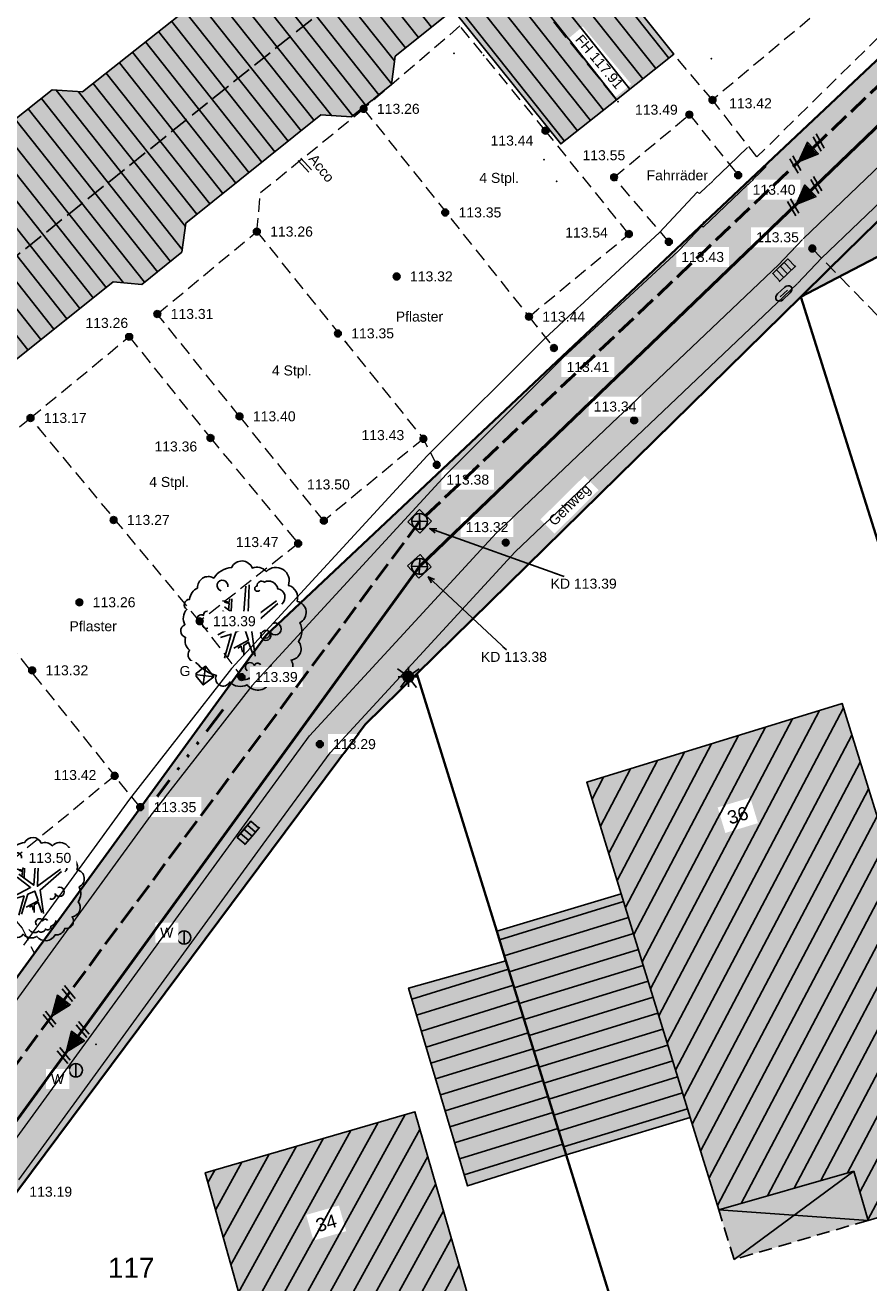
# Model space of a CAD drawing. Header units: metres. Extents: x 32322276 to 32322733, y 5638285 to 5638678.
# Tile 15 of 29: x 32322413 to 32322445, y 5638442 to 5638489. Entities that reach past the tile are written whole.
import ezdxf

# ---------------------------------------------------------------- set-up
doc = ezdxf.new("R2010")
doc.units = ezdxf.units.M
for name, pattern in [('1', [0]), ('120', [0]), ('121', [2, 0.75, -0.25, 0.75, -0.25]), ('16', [2, 0.75, -0.25, 0.75, -0.25]), ('20', [1.5, 0.5, -0.25, 0.5, -0.25]), ('22', [1.5, 0.5, -0.25, 0.5, -0.25]), ('3', [0]), ('77', [3.025, 1.025, -0.5, 0, -0.5, 0, -0.5, 0, -0.5])]:
    doc.linetypes.add(name, pattern=pattern)
doc.layers.get('0').update_dxf_attribs({"color": 1, "linetype": 'CONTINUOUS'})
for name, color, linetype in [('Allgemein', 7, 'CONTINUOUS'), ('alte Gebäude', 7, 'CONTINUOUS'), ('alte Grenzen', 7, 'CONTINUOUS'), ('altes Gebäude Füllung', 7, 'CONTINUOUS'), ('altes Gebäude Linie', 7, 'CONTINUOUS'), ('Beleuchtung', 7, 'CONTINUOUS'), ('Bäume Stäucher', 7, 'CONTINUOUS'), ('Ebene 1', 7, 'CONTINUOUS'), ('Ebene 301', 7, 'CONTINUOUS'), ('Eingang  First usw', 7, 'CONTINUOUS'), ('Fahrbahn', 7, 'CONTINUOUS'), ('Flurgrenze', 7, 'CONTINUOUS'), ('Flurstücksnummer - Straßenname', 7, 'CONTINUOUS'), ('Gebäudeschraffur', 7, 'CONTINUOUS'), ('Hausnummer', 7, 'CONTINUOUS'), ('Höhenpunkte', 7, 'CONTINUOUS'), ('Höhentexte', 7, 'CONTINUOUS'), ('Straßenkanal', 7, 'CONTINUOUS'), ('Texte  EFH  Traufe usw', 7, 'CONTINUOUS'), ('Texte zu Fahrbahn - Toptexte', 7, 'CONTINUOUS'), ('vorhandene Straße', 7, 'CONTINUOUS'), ('WS  GS  Hydrant  Gulli  usw', 7, 'CONTINUOUS')]:
    doc.layers.add(name, color=color, linetype=linetype)
doc.styles.add('Erwerber', font='Arial.ttf')
doc.styles.add('Flurstücksnummer', font='Arial.ttf')
doc.styles.add('n', font='Arial.ttf')

# ---------------------------------------------------------------- blocks, each defined once
blk = doc.blocks.new('S10')
at = {"color": 0, "lineweight": -2}
blk.add_lwpolyline([(0.433013, -0.25, -0.577350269), (-0.433013, -0.25, -0.577350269), (0, 0.5, -0.577350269)], format="xyb", close=True, dxfattribs=at)
blk.add_lwpolyline([(0, 0.5), (0, -0.5)], dxfattribs=at)
blk = doc.blocks.new('S18', base_point=(0, -0.25))
at = {"color": 0, "lineweight": -2}
for points in [[(-0.45, -0.225), (-0.45, 0.225)], [(0, 0.225), (-0.45, 0.225), (0.45, 0.225)], [(-0.225, 0.225), (-0.225, -0.225)], [(0.45, -0.225), (0, -0.225), (0, 0.225), (0.45, 0.225), (0.45, -0.225), (0.495, -0.225)], [(0.225, -0.225), (0.225, 0.225)], [(0, -0.225), (-0.45, -0.225), (-0.495, -0.225)]]:
    blk.add_lwpolyline(points, dxfattribs=at)
blk = doc.blocks.new('S13')
at = {"color": 0, "lineweight": -2}
for points in [[(-0.5, 0.5), (0.5, 0.5), (0.5, -0.5)], [(0.5, 0.5), (-0.5, -0.5), (0.5, -0.5), (-0.5, 0.5), (-0.5, -0.5)]]:
    blk.add_lwpolyline(points, dxfattribs=at)
blk = doc.blocks.new('S4')
at = {"color": 7}
for points in [[(-0.5, 0.5), (0.5, 0.5), (0.5, -0.5)], [(-0.5, 0.5), (-0.5, -0.5)], [(-0.5, -0.5), (0.5, -0.5)]]:
    blk.add_lwpolyline(points, dxfattribs=at)
at = {"color": 0, "lineweight": -2}
blk.add_lwpolyline([(0.408503, -0.23585, -0.577350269), (-0.408503, -0.23585, -0.577350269), (0, 0.471699, -0.577350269)], format="xyb", close=True, dxfattribs=at)
for points in [[(0.333542, 0.333542), (-0.333542, -0.333542)], [(0.333542, -0.333542), (-0.333542, 0.333542)]]:
    blk.add_lwpolyline(points, dxfattribs=at)
blk = doc.blocks.new('S5')
at = {"true_color": 0xff7300}
blk.add_hatch(color=30, dxfattribs=at).paths.add_polyline_path([(0.2, 0), (0.193185, -0.051764), (0.173205, -0.1), (0.141421, -0.141421), (0.1, -0.173205), (0.051764, -0.193185), (0, -0.2), (-0.051764, -0.193185), (-0.1, -0.173205), (-0.141421, -0.141421), (-0.173205, -0.1), (-0.193185, -0.051764), (-0.2, 0), (-0.193185, 0.051764), (-0.173205, 0.1), (-0.141421, 0.141421), (-0.1, 0.173205), (-0.051764, 0.193185), (0, 0.2), (0.051764, 0.193185), (0.1, 0.173205), (0.141421, 0.141421), (0.173205, 0.1), (0.193185, 0.051764)], flags=0)
at = {"color": 0, "lineweight": -2}
for points in [[(-0.16, 0.12), (-0.4, 0.3)], [(-0.375, 0), (-0.2, 0)], [(0, 0.2), (0, 0.375)], [(0.16, 0.12), (0.4, 0.3)], [(0.375, 0), (0.2, 0)], [(-0.12, -0.16), (-0.3, -0.4)], [(0, -0.375), (0, -0.2)], [(0.12, -0.16), (0.3, -0.4)]]:
    blk.add_lwpolyline(points, dxfattribs=at)
blk.add_lwpolyline([(0.173205, -0.1, -0.577350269), (-0.173205, -0.1, -0.577350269), (0, 0.2, -0.577350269)], format="xyb", close=True, dxfattribs=at)
blk = doc.blocks.new('S15')
at = {"color": 0, "lineweight": -2}
blk.add_lwpolyline([(0.25, 0.2), (-0.25, 0.2, 0.344344), (-0.5, 0, 0.352988), (-0.25, -0.2), (0.25, -0.2, 0.352988), (0.5, 0, 0.352988)], format="xyb", close=True, dxfattribs=at)
blk.add_lwpolyline([(-0.25, 0), (0.25, 0)], dxfattribs=at)
blk = doc.blocks.new('S3')
at = {"color": 0, "lineweight": -2}
blk.add_lwpolyline([(0.433013, -0.25, -0.5773502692), (-0.433013, -0.25, -0.5773502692), (0, 0.5, -0.5773502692)], format="xyb", close=True, dxfattribs=at)
blk = doc.blocks.new('S107')
at = {"lineweight": -2}
blk.add_hatch(color=0, dxfattribs=at).paths.add_polyline_path([(0.5, 0), (0.489765, -0.100649), (0.459479, -0.197178), (0.410382, -0.285634), (0.344483, -0.362396), (0.264482, -0.424322), (0.173653, -0.468876), (0.075714, -0.494234), (-0.025325, -0.499358), (-0.125326, -0.484039), (-0.220197, -0.448902), (-0.306053, -0.395388), (-0.379379, -0.325686), (-0.437173, -0.242651), (-0.47707, -0.149682), (-0.497435, -0.050584), (-0.497435, 0.050584), (-0.47707, 0.149682), (-0.437173, 0.242651), (-0.379379, 0.325686), (-0.306053, 0.395388), (-0.220197, 0.448902), (-0.125326, 0.484039), (-0.025325, 0.499358), (0.075714, 0.494234), (0.173653, 0.468876), (0.264482, 0.424322), (0.344483, 0.362396), (0.410382, 0.285634), (0.459479, 0.197178), (0.489765, 0.100649)], flags=0)
at = {"color": 0, "lineweight": -2}
blk.add_lwpolyline([(0.433013, -0.25, -0.5773502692), (-0.433013, -0.25, -0.5773502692), (0, 0.5, -0.5773502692)], format="xyb", close=True, dxfattribs=at)
blk = doc.blocks.new('S115')
at = {"color": 92, "true_color": 0x00cd00}
blk.add_lwpolyline([(0.38, 0.18, -0.720322), (0.4, 0.02, -0.293105), (0.39, -0.12, -0.60356), (0.335, -0.26, -0.682674), (0.265, -0.37, -0.389231), (0.175, -0.43, -0.560861), (0.005, -0.445, -0.33185), (-0.125, -0.425, -0.983969), (-0.225, -0.375, -0.154039), (-0.375, -0.28, -0.618334), (-0.425, -0.185, -0.323718), (-0.455, -0.09, -0.727182), (-0.46, 0.005, -0.3406), (-0.445, 0.12, -0.78117), (-0.425, 0.195, -0.280586), (-0.365, 0.28, -0.603026), (-0.245, 0.355, -0.210061), (-0.11, 0.435, -0.647135), (0.045, 0.43, -0.293004), (0.15, 0.405, -0.808724), (0.315, 0.3, -0.423577)], format="xyb", close=True, dxfattribs=at)
for points in [[(-0.19, 0.26, -2.311325), (-0.14, 0.29)], [(0.1, 0.265, -1.589785), (0.08, 0.295, -0.618917), (0.135, 0.325, -0.49854), (0.235, 0.275, -0.65059), (0.265, 0.16)], [(-0.28, -0.015, -0.683441), (-0.33, 0.01, -1.429021), (-0.32, 0.075, -0.554902), (-0.29, 0.105)], [(0.125, -0.09, 0.752735), (0.175, -0.045, 2.3423), (0.2, 0.015)], [(0.105, -0.295, 0.635794), (0.06, -0.3, 1.273144), (0.005, -0.34)], [(0.185, -0.295, -0.230204), (0.135, -0.35, -0.683441), (0.085, -0.375, -0.556841), (0.02, -0.395, -0.46095), (-0.07, -0.38)]]:
    blk.add_lwpolyline(points, format="xyb", dxfattribs=at)
at = {"color": 34}
for points in [[(-0.165, 0.14), (-0.025, 0.035), (-0.005, 0.295)], [(0.02, 0.305), (0.01, 0.025), (0.225, 0.185)], [(-0.18, 0.185), (-0.13, 0.175), (-0.125, 0.2)], [(-0.11, 0.2), (-0.115, 0.105)], [(-0.215, -0.07), (-0.055, 0.015), (-0.18, 0.11)], [(-0.135, 0.115), (-0.13, 0.165), (-0.165, 0.175)], [(0.235, 0.165), (0.035, -0.01), (0.065, -0.23)], [(-0.165, -0.245), (-0.115, -0.065), (-0.195, -0.09)], [(-0.095, -0.17), (0.015, -0.11), (-0.015, -0.02), (-0.08, -0.05), (-0.14, -0.235)], [(-0.03, -0.2), (-0.04, -0.155), (-0.065, -0.17)], [(0.05, -0.22), (0.015, -0.125), (-0.02, -0.15), (-0.02, -0.22)]]:
    blk.add_lwpolyline(points, dxfattribs=at)
blk = doc.blocks.new('*X17')
at = {"color": 7, "linetype": '3', "lineweight": 25}
for p, q in [((32322418.22166, 5638432.38132), (32322426.6167, 5638447.609375)), ((32322418.516848, 5638431.363284), (32322427.637167, 5638447.906946)), ((32322417.926471, 5638433.399356), (32322425.596233, 5638447.311804)), ((32322419.00052, 5638430.687144), (32322428.185661, 5638447.348391)), ((32322421.10139, 5638442.265429), (32322423.5553, 5638446.716662)), ((32322421.389933, 5638441.235337), (32322424.575767, 5638447.014233)), ((32322420.029732, 5638431.00058), (32322428.480378, 5638446.329498)), ((32322420.524306, 5638444.325613), (32322421.514367, 5638446.121519)), ((32322420.812848, 5638443.295521), (32322422.534834, 5638446.41909)), ((32322420.235764, 5638445.355705), (32322420.4939, 5638445.823948)), ((32322421.058945, 5638431.314015), (32322428.775094, 5638445.310606)), ((32322422.088157, 5638431.62745), (32322429.06981, 5638444.291714)), ((32322423.11737, 5638431.940886), (32322429.364527, 5638443.272822)), ((32322424.146582, 5638432.254321), (32322429.659243, 5638442.25393)), ((32322425.175794, 5638432.567757), (32322429.95396, 5638441.235037)), ((32322417.631283, 5638434.417392), (32322420.795902, 5638440.157805)), ((32322426.205007, 5638432.881192), (32322430.248676, 5638440.216145)), ((32322416.844987, 5638434.544591), (32322419.762349, 5638439.836495)), ((32322415.845014, 5638435.837683), (32322417.695241, 5638439.193874)), ((32322416.140863, 5638434.820845), (32322418.728795, 5638439.515184)), ((32322427.966845, 5638434.523564), (32322430.543393, 5638439.197253)), ((32322415.549165, 5638436.854521), (32322416.661687, 5638438.872563)), ((32322415.253316, 5638437.87136), (32322415.628133, 5638438.551253)), ((32322428.994695, 5638434.834528), (32322430.838109, 5638438.178361)), ((32322430.022546, 5638435.145492), (32322431.132826, 5638437.159469)), ((32322431.012145, 5638435.387072), (32322431.427542, 5638436.140576)), ((32322431.346415, 5638434.439929), (32322431.722259, 5638435.121684)), ((32322427.234219, 5638433.194627), (32322427.410511, 5638433.51441)), ((32322417.971308, 5638430.373709), (32322418.336618, 5638431.036357))]:
    blk.add_line(p, q, dxfattribs=at)
blk = doc.blocks.new('*X23')
at = {"color": 7, "linetype": '3', "lineweight": 25}
for p, q in [((32322431.163262, 5638454.449959), (32322435.820902, 5638455.884318)), ((32322431.348123, 5638453.852923), (32322436.004851, 5638455.287001)), ((32322431.533193, 5638453.255951), (32322436.1888, 5638454.689684)), ((32322431.718357, 5638452.659008), (32322436.372749, 5638454.092367)), ((32322431.903522, 5638452.062065), (32322436.556698, 5638453.495049)), ((32322432.088687, 5638451.465122), (32322436.740646, 5638452.897732)), ((32322432.273851, 5638450.86818), (32322436.924595, 5638452.300415)), ((32322432.459016, 5638450.271237), (32322437.108544, 5638451.703098)), ((32322432.644181, 5638449.674294), (32322437.292493, 5638451.105781)), ((32322432.829345, 5638449.077351), (32322437.476442, 5638450.508463)), ((32322433.01451, 5638448.480409), (32322437.660391, 5638449.911146)), ((32322433.199675, 5638447.883466), (32322437.84434, 5638449.313829)), ((32322433.38484, 5638447.286523), (32322438.028289, 5638448.716512)), ((32322433.570004, 5638446.68958), (32322438.212238, 5638448.119195))]:
    blk.add_line(p, q, dxfattribs=at)
blk = doc.blocks.new('*X52')
at = {"color": 7, "linetype": '3', "lineweight": 25}
for p, q in [((32322427.884161, 5638452.232261), (32322431.502577, 5638453.354652)), ((32322428.06195, 5638451.633032), (32322431.687741, 5638452.75771)), ((32322428.239739, 5638451.033803), (32322431.872905, 5638452.160769)), ((32322428.417528, 5638450.434573), (32322432.058069, 5638451.563827)), ((32322428.595317, 5638449.835344), (32322432.243234, 5638450.966886)), ((32322428.773106, 5638449.236115), (32322432.428398, 5638450.369944)), ((32322428.950894, 5638448.636885), (32322432.613562, 5638449.773003)), ((32322429.128683, 5638448.037656), (32322432.798727, 5638449.176061)), ((32322429.306472, 5638447.438427), (32322432.983891, 5638448.57912)), ((32322429.484261, 5638446.839197), (32322433.169055, 5638447.982178)), ((32322429.66205, 5638446.239968), (32322433.35422, 5638447.385237)), ((32322429.839839, 5638445.640739), (32322433.539384, 5638446.788295))]:
    blk.add_line(p, q, dxfattribs=at)
blk = doc.blocks.new('*X53')
at = {"color": 7, "linetype": '3', "lineweight": 25}
for p, q in [((32322437.452382, 5638450.58659), (32322444.061415, 5638463.143094)), ((32322436.826688, 5638452.618338), (32322442.153865, 5638462.739444)), ((32322437.139535, 5638451.602464), (32322443.165796, 5638463.051759)), ((32322436.513841, 5638453.634212), (32322441.141935, 5638462.427129)), ((32322435.888147, 5638455.66596), (32322439.118074, 5638461.802499)), ((32322436.200994, 5638454.650086), (32322440.130004, 5638462.114814)), ((32322437.765229, 5638449.570716), (32322444.375773, 5638462.13009)), ((32322435.575156, 5638456.68156), (32322438.106143, 5638461.490184)), ((32322434.948884, 5638458.712211), (32322436.082282, 5638460.865554)), ((32322435.26202, 5638457.696885), (32322437.094213, 5638461.177869)), ((32322438.078076, 5638448.554842), (32322444.69013, 5638461.117086)), ((32322434.635749, 5638459.727537), (32322435.070351, 5638460.553239)), ((32322438.391232, 5638447.539554), (32322445.004487, 5638460.104081)), ((32322438.705318, 5638446.526034), (32322445.318845, 5638459.091077)), ((32322439.019403, 5638445.512513), (32322445.633202, 5638458.078072)), ((32322439.333489, 5638444.498993), (32322445.94756, 5638457.065068)), ((32322440.220976, 5638444.574876), (32322446.261917, 5638456.052063)), ((32322441.218347, 5638444.85953), (32322446.576274, 5638455.039059)), ((32322442.215718, 5638445.144183), (32322446.890632, 5638454.026055)), ((32322443.213089, 5638445.428837), (32322447.204989, 5638453.01305)), ((32322444.21046, 5638445.713491), (32322447.519347, 5638452.000046)), ((32322444.676825, 5638444.989285), (32322447.833704, 5638450.987041)), ((32322444.978102, 5638443.951429), (32322448.148062, 5638449.974037)), ((32322445.971204, 5638444.227972), (32322448.462419, 5638448.961033)), ((32322446.973375, 5638444.521746), (32322448.776776, 5638447.948028)), ((32322447.975547, 5638444.815519), (32322449.091134, 5638446.935024)), ((32322448.977718, 5638445.109293), (32322449.405491, 5638445.922019))]:
    blk.add_line(p, q, dxfattribs=at)
blk = doc.blocks.new('*X66')
at = {"color": 7, "linetype": '3', "lineweight": 25}
for p, q in [((32322434.993055, 5638501.755664), (32322438.887252, 5638496.840326)), ((32322434.504056, 5638501.366426), (32322438.397433, 5638496.452122)), ((32322434.015056, 5638500.977187), (32322437.907614, 5638496.063918)), ((32322433.526057, 5638500.587948), (32322437.417795, 5638495.675714)), ((32322433.037058, 5638500.19871), (32322436.927976, 5638495.28751)), ((32322432.059059, 5638499.420232), (32322435.948338, 5638494.511102)), ((32322432.548058, 5638499.809471), (32322436.438157, 5638494.899306)), ((32322431.57006, 5638499.030994), (32322435.458519, 5638494.122898)), ((32322431.08106, 5638498.641755), (32322434.9687, 5638493.734694)), ((32322430.592061, 5638498.252516), (32322434.478881, 5638493.34649)), ((32322430.103062, 5638497.863278), (32322433.989062, 5638492.958286)), ((32322429.12531, 5638497.084489), (32322437.026226, 5638487.111785)), ((32322429.61412, 5638497.473967), (32322437.515687, 5638487.500441)), ((32322428.636501, 5638496.69501), (32322436.536765, 5638486.723129)), ((32322428.147691, 5638496.305532), (32322436.047304, 5638486.334474)), ((32322427.658882, 5638495.916054), (32322435.557843, 5638485.945818)), ((32322427.170072, 5638495.526575), (32322435.068381, 5638485.557162)), ((32322426.192454, 5638494.747619), (32322434.089459, 5638484.779851)), ((32322426.681263, 5638495.137097), (32322434.57892, 5638485.168506)), ((32322425.703644, 5638494.35814), (32322433.599998, 5638484.391195)), ((32322425.214835, 5638493.968662), (32322429.108865, 5638489.053535)), ((32322424.726025, 5638493.579184), (32322428.62049, 5638488.663508)), ((32322423.748407, 5638492.800227), (32322427.643739, 5638487.883455)), ((32322424.237216, 5638493.189705), (32322428.132114, 5638488.273482)), ((32322422.364227, 5638492.534441), (32322427.126725, 5638486.523114)), ((32322423.199733, 5638492.486311), (32322427.233264, 5638487.395102)), ((32322421.820573, 5638492.214188), (32322426.645781, 5638486.123708)), ((32322420.842027, 5638491.436402), (32322425.671574, 5638485.340445)), ((32322421.3313, 5638491.825295), (32322426.158677, 5638485.732076)), ((32322420.628603, 5638490.699326), (32322424.868518, 5638485.347615)), ((32322420.341968, 5638490.054659), (32322424.215431, 5638485.165491)), ((32322419.852739, 5638489.66571), (32322423.727616, 5638484.774757)), ((32322419.36351, 5638489.276761), (32322423.239801, 5638484.384024)), ((32322418.874281, 5638488.887812), (32322422.751987, 5638483.99329)), ((32322417.895824, 5638488.109914), (32322421.776357, 5638483.211822)), ((32322418.385053, 5638488.498863), (32322422.264172, 5638483.602556)), ((32322417.406595, 5638487.720965), (32322421.288542, 5638482.821088)), ((32322416.917366, 5638487.332016), (32322420.800728, 5638482.430354)), ((32322416.428138, 5638486.943067), (32322420.312913, 5638482.039621)), ((32322414.543283, 5638486.302778), (32322419.271527, 5638480.334688)), ((32322415.387731, 5638486.243362), (32322419.393342, 5638481.187395)), ((32322415.938909, 5638486.554118), (32322419.825098, 5638481.648887)), ((32322413.993043, 5638485.990839), (32322418.828427, 5638479.887515)), ((32322413.503938, 5638485.601734), (32322418.341825, 5638479.49525)), ((32322413.014832, 5638485.212629), (32322417.855222, 5638479.102986)), ((32322412.804135, 5638484.472112), (32322417.073683, 5638479.082998)), ((32322412.031424, 5638483.434516), (32322415.930437, 5638478.513099)), ((32322412.520647, 5638483.823472), (32322416.418908, 5638478.903004)), ((32322411.542202, 5638483.045559), (32322415.441967, 5638478.123193)), ((32322411.052979, 5638482.656602), (32322414.953496, 5638477.733287)), ((32322410.563757, 5638482.267645), (32322414.465025, 5638477.343381)), ((32322409.585312, 5638481.489731), (32322413.488084, 5638476.56357)), ((32322410.074534, 5638481.878688), (32322413.976554, 5638476.953475)), ((32322409.096089, 5638481.100774), (32322412.999613, 5638476.173664)), ((32322408.606867, 5638480.711817), (32322412.511142, 5638475.783758)), ((32322408.117644, 5638480.322861), (32322412.022671, 5638475.393852)), ((32322407.628422, 5638479.933904), (32322411.534201, 5638475.003946)), ((32322406.654223, 5638479.15063), (32322410.556464, 5638474.225138)), ((32322407.140881, 5638479.542824), (32322411.045388, 5638474.614472)), ((32322406.167565, 5638478.758436), (32322410.06754, 5638473.835805)), ((32322405.680907, 5638478.366242), (32322409.578616, 5638473.446471)), ((32322405.194249, 5638477.974048), (32322409.089692, 5638473.057138)), ((32322404.707591, 5638477.581854), (32322408.600768, 5638472.667804)), ((32322403.734276, 5638476.797466), (32322407.622919, 5638471.889137)), ((32322404.220934, 5638477.18966), (32322408.111843, 5638472.278471)), ((32322403.247618, 5638476.405272), (32322407.133995, 5638471.499804)), ((32322402.76096, 5638476.013078), (32322406.645071, 5638471.11047)), ((32322402.274302, 5638475.620884), (32322406.156147, 5638470.721137)), ((32322401.787644, 5638475.22869), (32322405.667223, 5638470.331803)), ((32322400.814328, 5638474.444301), (32322404.689374, 5638469.553136)), ((32322401.300986, 5638474.836496), (32322405.178299, 5638469.942469)), ((32322400.32767, 5638474.052107), (32322404.20045, 5638469.163802)), ((32322399.841013, 5638473.659913), (32322403.711526, 5638468.774469)), ((32322399.354355, 5638473.267719), (32322403.222602, 5638468.385135)), ((32322398.867697, 5638472.875525), (32322402.733678, 5638467.995802))]:
    blk.add_line(p, q, dxfattribs=at)
blk = doc.blocks.new('S21')
at = {"color": 0, "lineweight": -2}
for points in [[(-0.4, 0.2), (-0.5, -0.2)], [(-0.4, -0.2), (-0.3, 0.2)], [(0.025, 0), (0.05, 0)], [(0.3, -0.2), (0.4, 0.2)], [(0.5, 0.2), (0.4, -0.2)]]:
    blk.add_lwpolyline(points, dxfattribs=at)
for points in [[(-0.3, 0), (0.2, 0.2), (0.2, -0.2)], [(-0.225, 0), (0.175, 0.15), (0.175, -0.15)], [(-0.15, 0), (0.15, 0.1), (0.15, -0.1)], [(-0.1, 0), (0.125, 0.075), (0.125, -0.075)], [(-0.05, 0), (0.1, 0.05), (0.1, -0.05)], [(0, 0), (0.075, 0.025), (0.075, -0.025)]]:
    blk.add_lwpolyline(points, close=True, dxfattribs=at)

msp = doc.modelspace()

# ---------------------------------------------------------------- hatches: boundary and pattern name
at = {"layer": 'altes Gebäude Füllung', "lineweight": 25, "true_color": 0xcccccc}
for points in [[(32322411.414, 5638474.908), (32322402.479, 5638467.793), (32322398.398, 5638472.497), (32322407.46, 5638479.8), (32322412.754, 5638484.009), (32322412.872, 5638485.099), (32322414.398, 5638486.313), (32322415.535, 5638486.233), (32322420.56, 5638490.228), (32322420.722, 5638491.341), (32322422.233, 5638492.542), (32322423.344, 5638492.478), (32322429.761, 5638497.591), (32322435.447, 5638502.117), (32322439.36, 5638497.215), (32322433.672, 5638492.707), (32322437.699, 5638487.646), (32322433.465, 5638484.284), (32322429.43, 5638489.31), (32322427.255, 5638487.573), (32322427.125, 5638486.509), (32322425.625, 5638485.303), (32322424.472, 5638485.371), (32322419.412, 5638481.318), (32322419.257, 5638480.233), (32322417.756, 5638479.023), (32322416.687, 5638479.117)], [(32322444.009, 5638463.312), (32322449.601, 5638445.292), (32322444.982, 5638443.938), (32322444.447, 5638445.781), (32322439.384, 5638444.336), (32322438.313, 5638447.792), (32322435.732, 5638456.173), (32322434.441, 5638460.359)], [(32322438.313, 5638447.792), (32322433.662, 5638446.393), (32322431.406, 5638453.666), (32322431.062, 5638454.777), (32322435.732, 5638456.173)], [(32322431.406, 5638453.666), (32322433.662, 5638446.393), (32322429.962, 5638445.229), (32322427.762, 5638452.644)], [(32322427.994, 5638448.011), (32322431.872, 5638434.604), (32322431.305, 5638434.427), (32322430.996, 5638435.44), (32322427.175, 5638434.284), (32322427.485, 5638433.271), (32322417.483, 5638430.225), (32322417.334, 5638430.741), (32322418.59, 5638431.111), (32322417.536, 5638434.746), (32322416.27, 5638434.377), (32322415.103, 5638438.388), (32322421.62, 5638440.414), (32322420.134, 5638445.719)], [(32322444.982, 5638443.938), (32322439.958, 5638442.471), (32322439.384, 5638444.336), (32322444.447, 5638445.781)]]:
    msp.add_hatch(color=254, dxfattribs=at).paths.add_polyline_path(points, flags=0)
at = {"layer": 'vorhandene Straße', "lineweight": 25, "true_color": 0xe6d499}
for points in [[(32322377.693, 5638390.9), (32322364.469, 5638375.554), (32322363.624, 5638369.784), (32322362.442, 5638373.945), (32322353.062, 5638375.49), (32322375.299, 5638401.46), (32322379.077, 5638406.551), (32322384.203, 5638413.458), (32322386.827, 5638416.994), (32322422.412, 5638465.866), (32322453.75, 5638495.375), (32322494.449, 5638536.254), (32322502.622, 5638544.464), (32322506.363, 5638548.221), (32322511.283, 5638550.273), (32322641.046, 5638604.39), (32322678.631, 5638620.063), (32322717.199, 5638636.145), (32322731.678, 5638642.183), (32322732.572, 5638639.315), (32322733.159, 5638637.434), (32322725.745, 5638634.305), (32322707.937, 5638626.878), (32322703.893, 5638625.192), (32322652.737, 5638603.859), (32322629.934, 5638594.349), (32322620.775, 5638590.529), (32322600.963, 5638582.266), (32322585.703, 5638575.902), (32322572.621, 5638570.446), (32322555.094, 5638563.137), (32322534.66, 5638554.614), (32322509.094, 5638543.952), (32322496.035, 5638531.135), (32322471.489, 5638507.042), (32322467.668, 5638503.292), (32322467.196, 5638502.829), (32322456.801, 5638492.626), (32322456.192, 5638492.029), (32322443.503, 5638479.574), (32322442.464, 5638478.554), (32322428.07, 5638464.427), (32322426.136, 5638462.53), (32322403.12, 5638431.659), (32322396.106, 5638412.279), (32322385.508, 5638399.98)], [(32322442.464, 5638478.554), (32322443.503, 5638479.574), (32322456.192, 5638492.029), (32322456.801, 5638492.626), (32322467.196, 5638502.829), (32322467.668, 5638503.292), (32322469.102, 5638500.951), (32322474.941, 5638503.994), (32322483.257, 5638488.032), (32322477.936, 5638485.258), (32322479.96, 5638481.245), (32322481.913, 5638477.196), (32322483.792, 5638473.112), (32322485.597, 5638468.996), (32322487.321, 5638464.868), (32322488.969, 5638460.71), (32322490.543, 5638456.522), (32322492.042, 5638452.306), (32322493.477, 5638448.031), (32322494.834, 5638443.73), (32322496.113, 5638439.405), (32322497.315, 5638435.058), (32322498.452, 5638430.629), (32322499.509, 5638426.181), (32322500.483, 5638421.715), (32322501.375, 5638417.23), (32322502.955, 5638408.559), (32322503.909, 5638403.857), (32322504.952, 5638399.173), (32322506.057, 5638394.621), (32322507.248, 5638390.091), (32322509.178, 5638390.619), (32322510.32, 5638386.572), (32322511.529, 5638382.545), (32322512.993, 5638377.979), (32322514.543, 5638373.442), (32322512.656, 5638372.777), (32322514.115, 5638368.748), (32322515.644, 5638364.744), (32322517.309, 5638360.602), (32322519.047, 5638356.491), (32322520.859, 5638352.411), (32322522.742, 5638348.365), (32322524.699, 5638344.353), (32322526.726, 5638340.376), (32322528.824, 5638336.436), (32322530.992, 5638332.534), (32322533.489, 5638328.235), (32322536.071, 5638323.985), (32322538.737, 5638319.788), (32322543.134, 5638318.561), (32322538.846, 5638316.516), (32322534.865, 5638314.618), (32322530.831, 5638312.694), (32322531.91, 5638316.532), (32322528.76, 5638321.551), (32322527.055, 5638320.508), (32322524.739, 5638324.367), (32322522.492, 5638328.266), (32322521, 5638330.961), (32322520.312, 5638332.204), (32322518.202, 5638336.177), (32322519.975, 5638337.1), (32322518.077, 5638340.824), (32322516.24, 5638344.578), (32322514.464, 5638348.361), (32322512.688, 5638352.311), (32322510.98, 5638356.289), (32322509.338, 5638360.297), (32322507.765, 5638364.331), (32322506.251, 5638368.414), (32322504.805, 5638372.522), (32322503.431, 5638376.653), (32322502.125, 5638380.807), (32322500.877, 5638385.026), (32322499.703, 5638389.266), (32322498.601, 5638393.525), (32322497.572, 5638397.802), (32322496.526, 5638402.516), (32322495.57, 5638407.25), (32322494.105, 5638415.314), (32322493.249, 5638419.666), (32322492.312, 5638424.001), (32322491.297, 5638428.319), (32322490.202, 5638432.618), (32322489.305, 5638435.917), (32322488.362, 5638439.203), (32322486.443, 5638438.638), (32322484.928, 5638443.583), (32322483.306, 5638448.495), (32322482.039, 5638452.105), (32322480.715, 5638455.696), (32322482.586, 5638456.403), (32322480.794, 5638461.002), (32322478.908, 5638465.563), (32322477.112, 5638469.681), (32322475.239, 5638473.765), (32322473.289, 5638477.814), (32322471.267, 5638481.826), (32322467.774, 5638488.35), (32322463.84, 5638489.684), (32322458.594, 5638486.953), (32322443.805, 5638479.252)]]:
    msp.add_hatch(color=41, dxfattribs=at).paths.add_polyline_path(points, flags=0)

# ---------------------------------------------------------------- linework, layer by layer
at = {"layer": 'alte Gebäude', "color": 7, "linetype": '3', "lineweight": 25}
for p, q in [((32322438.313, 5638447.792), (32322435.732, 5638456.173)), ((32322431.406, 5638453.666), (32322433.662, 5638446.393)), ((32322433.662, 5638446.393), (32322438.313, 5638447.792)), ((32322438.313, 5638447.792), (32322439.384, 5638444.336)), ((32322439.384, 5638444.336), (32322444.447, 5638445.781)), ((32322444.447, 5638445.781), (32322439.958, 5638442.471)), ((32322444.447, 5638445.781), (32322444.982, 5638443.938)), ((32322439.384, 5638444.336), (32322444.982, 5638443.938))]:
    msp.add_line(p, q, dxfattribs=at)
for points in [[(32322435.732, 5638456.173), (32322431.062, 5638454.777), (32322431.406, 5638453.666)], [(32322431.406, 5638453.666), (32322427.762, 5638452.644), (32322429.962, 5638445.229), (32322433.662, 5638446.393)]]:
    msp.add_lwpolyline(points, dxfattribs=at)
at = {"layer": 'alte Grenzen', "color": 7, "linetype": '1', "lineweight": 35}
msp.add_line((32322445.638, 5638468.483), (32322442.464, 5638478.554), dxfattribs=at)
msp.add_lwpolyline([(32322428.07, 5638464.427), (32322431.062, 5638454.777), (32322431.406, 5638453.666), (32322433.662, 5638446.393), (32322437.728, 5638433.275)], dxfattribs=at)
at = {"layer": 'Ebene 1', "color": 7, "linetype": '20', "lineweight": 18}
msp.add_lwpolyline([(32322409, 5638470.262), (32322409.115, 5638470.358), (32322413.586, 5638474.013)], dxfattribs=at)
at = {"layer": 'Ebene 301', "lineweight": 18}
for p, q in [((32322442.344, 5638479.058, 113.345), (32322443.256, 5638480.02, 113.345)), ((32322436.559, 5638473.562, 113.28), (32322442.325, 5638479.039, 113.28)), ((32322421.504, 5638458.623, 113.28), (32322424.044, 5638462.104, 113.28))]:
    msp.add_line(p, q, dxfattribs=at)
at = {"layer": 'Fahrbahn', "lineweight": 18}
for p, q in [((32322443.239, 5638480.003, 113.353), (32322450.64, 5638487.107, 113.353)), ((32322440.466, 5638484.155, 113.38), (32322439.768, 5638483.475, 113.38)), ((32322438.578, 5638482.476, 113.38), (32322437.16, 5638480.971, 113.38)), ((32322438.668, 5638482.422, 113.38), (32322438.578, 5638482.476, 113.38)), ((32322440.462, 5638482.755, 113.38), (32322438.808, 5638481.17, 113.38)), ((32322438.808, 5638481.17, 113.38), (32322438.752, 5638481.204, 113.38)), ((32322432.862, 5638476.997, 113.38), (32322428.454, 5638472.601, 113.38)), ((32322414.127, 5638453.667, 113.38), (32322409.608, 5638447.45, 113.38))]:
    msp.add_line(p, q, dxfattribs=at)
at = {"layer": 'Flurgrenze', "color": 7, "true_color": 0xffffff}
for p in [(32322429.459, 5638487.676), (32322430.573, 5638487.613, 113.378), (32322439.105, 5638487.485), (32322435.611, 5638485.874, 117.913), (32322432.834, 5638483.693, 116.102), (32322433.308, 5638482.882), (32322438.822, 5638481.344, 113.439), (32322443.007, 5638479.087), (32322422.209, 5638465.96), (32322416.039, 5638450.536, 113.91)]:
    msp.add_point(p, dxfattribs=at)
at = {"layer": 'Höhentexte', "color": 7, "linetype": 'Continuous', "lineweight": 25}
for points, elevation in [([(32322428.817, 5638469.862), (32322428.553, 5638469.868), (32322428.761, 5638469.705)], 113.388), ([(32322428.734, 5638467.954), (32322428.494, 5638468.063), (32322428.62, 5638467.832)], 113.378)]:
    msp.add_lwpolyline(points, dxfattribs=dict(at, elevation=elevation))
at = {"layer": 'Texte zu Fahrbahn - Toptexte', "color": 7, "linetype": '20', "lineweight": 18}
for p, q in [((32322428.815, 5638472.255, 113.383), (32322428.315, 5638473.234, 113.426)), ((32322417.701, 5638459.423, 113.347), (32322416.742, 5638460.601, 113.423))]:
    msp.add_line(p, q, dxfattribs=at)
msp.add_polyline3d([(32322442.893, 5638480.364, 113.353), (32322447.039, 5638476.096, 113.281), (32322454.429, 5638483.099, 113.317), (32322459.702, 5638488.159, 113.331), (32322455.79, 5638492.168, 113.402)], dxfattribs=at)
at = {"layer": 'WS  GS  Hydrant  Gulli  usw', "color": 7, "linetype": '22', "lineweight": 25}
msp.add_lwpolyline([(32322444.982, 5638443.938), (32322439.958, 5638442.471), (32322439.384, 5638444.336)], dxfattribs=at)

# ---------------------------------------------------------------- block references
at = {"layer": 'alte Grenzen', "color": 7, "xscale": 0.375, "yscale": 0.375}
msp.add_blockref('S3', (32322422.412, 5638465.866), dxfattribs=at)
at = {"layer": 'Beleuchtung', "color": 7, "xscale": 1.0025, "yscale": 1.0025}
msp.add_blockref('S5', (32322427.751, 5638464.311), dxfattribs=at)
at = {"layer": 'Bäume Stäucher', "color": 94}
for p, xscale, yscale in [((32322421.678, 5638466.24), 5, 5), ((32322413.808, 5638456.359), 4, 4)]:
    msp.add_blockref('S115', p, dxfattribs=dict(at, xscale=xscale, yscale=yscale))
at = {"layer": 'Gebäudeschraffur', "color": 7, "true_color": 0xffffff}
for name in ['*X23', '*X52']:
    msp.add_blockref(name, (0, 0), dxfattribs=at)
at = {"layer": 'Höhenpunkte', "color": 7, "xscale": 0.2525, "yscale": 0.2525}
for p in [(32322426.073, 5638485.599, 113.257), (32322439.15, 5638485.934, 113.422), (32322438.284, 5638485.385, 113.491), (32322432.892, 5638484.782, 113.442), (32322435.461, 5638483.037, 113.546), (32322440.115, 5638483.115, 113.401), (32322429.134, 5638481.715, 113.35), (32322422.071, 5638481, 113.265), (32322436.018, 5638480.909, 113.536), (32322437.512, 5638480.616, 113.431), (32322442.893, 5638480.364, 113.353), (32322427.312, 5638479.318, 113.321), (32322418.341, 5638477.911, 113.307), (32322432.274, 5638477.811, 113.435), (32322425.112, 5638477.183, 113.35), (32322417.286, 5638477.062, 113.263), (32322433.208, 5638476.636, 113.408), (32322413.586, 5638474.013, 113.172), (32322421.423, 5638474.074, 113.4), (32322436.214, 5638473.924, 113.343), (32322420.332, 5638473.264, 113.362), (32322428.315, 5638473.234, 113.426), (32322428.815, 5638472.255, 113.383), (32322416.703, 5638470.19, 113.273), (32322424.581, 5638470.162, 113.505), (32322423.622, 5638469.311, 113.472), (32322431.401, 5638469.342, 113.316), (32322415.42, 5638467.104, 113.256), (32322419.927, 5638466.394, 113.389), (32322413.648, 5638464.553, 113.321), (32322421.5, 5638464.302, 113.39), (32322424.431, 5638461.786, 113.288), (32322416.742, 5638460.601, 113.423), (32322417.701, 5638459.423, 113.347)]:
    msp.add_blockref('S107', p, dxfattribs=at)
at = {"layer": 'Straßenkanal', "color": 5}
for name, p, xscale, yscale, rotation in [('S21', (32322442.696, 5638483.927, 113.355), 1.5, 1.5, 43.52047173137), ('S4', (32322428.174, 5638470.136, 113.388), 0.6275, 0.6275, 46.145061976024), ('S21', (32322414.658, 5638451.956, 113.289), 1.5, 1.5, 53.37130293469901)]:
    msp.add_blockref(name, p, dxfattribs=dict(at, xscale=xscale, yscale=yscale, rotation=rotation))
at = {"layer": 'Straßenkanal', "color": 1}
for name, p, xscale, yscale, rotation in [('S4', (32322428.168, 5638468.45, 113.378), 0.6275, 0.6275, 42.405489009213), ('S21', (32322415.188, 5638450.605, 113.281), 1.5, 1.5, 53.968179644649)]:
    msp.add_blockref(name, p, dxfattribs=dict(at, xscale=xscale, yscale=yscale, rotation=rotation))
at = {"layer": 'WS  GS  Hydrant  Gulli  usw', "color": 5, "xscale": 0.875, "yscale": 0.875}
for p, rotation in [((32322441.981, 5638479.402, 113.345), 43.613428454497), ((32322421.908, 5638458.328, 113.28), 49.96309674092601)]:
    msp.add_blockref('S18', p, dxfattribs=dict(at, rotation=rotation))
at = {"layer": 'WS  GS  Hydrant  Gulli  usw', "color": 4, "xscale": 0.75, "yscale": 0.75, "rotation": 42.592936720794}
msp.add_blockref('S15', (32322441.826, 5638478.682, 113.397), dxfattribs=at)
at = {"layer": 'WS  GS  Hydrant  Gulli  usw', "color": 3, "xscale": 0.5, "yscale": 0.5, "rotation": 37.856057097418}
msp.add_blockref('S13', (32322420.104, 5638464.357, 113.391), dxfattribs=at)
at = {"layer": 'WS  GS  Hydrant  Gulli  usw', "color": 4, "xscale": 0.5, "yscale": 0.5}
for p in [(32322419.343, 5638454.542, 113.39), (32322415.288, 5638449.563, 113.231)]:
    msp.add_blockref('S10', p, dxfattribs=at)

# ---------------------------------------------------------------- next in the draw order: texts
at = {"layer": 'Flurstücksnummer - Straßenname', "color": 7, "lineweight": 30, "insert": (32322417.363, 5638441.788), "char_height": 0.75, "attachment_point": 8, "line_spacing_factor": 0.84, "style": 'Flurstücksnummer', "bg_fill": 2}
msp.add_mtext('117', dxfattribs=at)
at = {"layer": 'Hausnummer', "color": 7, "lineweight": 25, "char_height": 0.5, "attachment_point": 8, "line_spacing_factor": 0.84, "style": 'Erwerber', "bg_fill": 2}
for s, insert, rotation in [('36', (32322440.175, 5638458.875), 16.8036), ('34', (32322424.742, 5638443.59), 15.969)]:
    msp.add_mtext(s, dxfattribs=dict(at, insert=insert, rotation=rotation))
at = {"layer": 'Höhenpunkte', "color": 7, "lineweight": 25, "insert": (32322424.755, 5638471.329, 113.505), "char_height": 0.375, "attachment_point": 8, "line_spacing_factor": 0.84, "style": 'n', "bg_fill": 2}
msp.add_mtext('113.50', dxfattribs=at)
at = {"layer": 'Höhentexte', "color": 7, "lineweight": 25, "char_height": 0.375, "line_spacing_factor": 0.84, "style": 'n', "bg_fill": 2}
for s, insert, attachment_point in [('113.26', (32322426.573, 5638485.599, 113.257), 4), ('113.49', (32322437.849, 5638485.376, 113.491), 9), ('113.42', (32322439.774, 5638485.998, 113.422), 1), ('113.44', (32322432.435, 5638484.6, 113.442), 3), ('113.55', (32322435.08, 5638483.67, 113.546), 8), ('113.40', (32322440.659, 5638482.756, 113.401), 1), ('113.35', (32322429.634, 5638481.715, 113.35), 4), ('113.26', (32322422.571, 5638481, 113.265), 4), ('113.54', (32322435.231, 5638480.962, 113.536), 6), ('113.35', (32322442.39, 5638480.596, 113.353), 9), ('113.43', (32322437.982, 5638480.238, 113.431), 1), ('113.32', (32322427.812, 5638479.318, 113.321), 4), ('113.26', (32322417.248, 5638477.384, 113.263), 9), ('113.31', (32322418.841, 5638477.911, 113.307), 4), ('113.44', (32322432.774, 5638477.811, 113.435), 4), ('113.35', (32322425.612, 5638477.183, 113.35), 4), ('113.41', (32322433.679, 5638476.113, 113.408), 1), ('113.34', (32322436.302, 5638474.25, 113.343), 9), ('113.17', (32322414.086, 5638474.013, 113.172), 4), ('113.40', (32322421.923, 5638474.074, 113.4), 4), ('113.43', (32322427.596, 5638473.179, 113.426), 9), ('113.36', (32322419.835, 5638473.133, 113.362), 3), ('113.38', (32322429.177, 5638471.888, 113.383), 1), ('113.27', (32322417.203, 5638470.19, 113.273), 4), ('113.32', (32322431.502, 5638469.729, 113.316), 9), ('113.47', (32322422.884, 5638469.36, 113.472), 6), ('KD 113.39', (32322433.086, 5638467.992, 113.388), 1), ('113.26', (32322415.92, 5638467.104, 113.256), 4), ('113.39', (32322420.427, 5638466.394, 113.389), 4), ('KD 113.38', (32322430.471, 5638465.247, 113.378), 1), ('113.32', (32322414.148, 5638464.553, 113.321), 4), ('113.39', (32322422, 5638464.302, 113.39), 4), ('113.29', (32322424.931, 5638461.786, 113.288), 4), ('113.42', (32322416.056, 5638460.628, 113.423), 6), ('113.35', (32322418.201, 5638459.423, 113.347), 4), ('113.50', (32322413.513, 5638457.523, 113.497), 4), ('113.19', (32322413.545, 5638445.199, 113.193), 1)]:
    msp.add_mtext(s, dxfattribs=dict(at, insert=insert, attachment_point=attachment_point))
at = {"layer": 'Texte  EFH  Traufe usw', "color": 7, "lineweight": 25, "insert": (32322435.547, 5638486.306, 117.913), "char_height": 0.375, "attachment_point": 9, "rotation": 309.8975, "line_spacing_factor": 0.84, "style": 'n', "bg_fill": 2}
msp.add_mtext('FH 117.91', dxfattribs=at)
at = {"layer": 'Texte zu Fahrbahn - Toptexte', "color": 7, "lineweight": 25, "char_height": 0.375, "attachment_point": 7, "line_spacing_factor": 0.84, "style": 'n', "bg_fill": 2}
for s, insert, rotation in [('Acco', (32322423.985, 5638483.714), 308.5767), ('Gehweg', (32322433.31, 5638469.861), 44.6727)]:
    msp.add_mtext(s, dxfattribs=dict(at, insert=insert, rotation=rotation))
for s, insert in [('Fahrräder', (32322436.682, 5638482.917)), ('4 Stpl.', (32322430.411, 5638482.713)), ('Pflaster', (32322427.279, 5638477.623)), ('4 Stpl.', (32322422.637, 5638475.494)), ('4 Stpl.', (32322418.036, 5638471.316)), ('Pflaster', (32322415.047, 5638466.017)), ('G', (32322419.175, 5638464.336)), ('W', (32322418.448, 5638454.535)), ('W', (32322414.358, 5638449.047))]:
    msp.add_mtext(s, dxfattribs=dict(at, insert=insert))

# ---------------------------------------------------------------- next in the draw order: linework, layer by layer
at = {"layer": 'Allgemein', "color": 7, "linetype": '1', "lineweight": 35}
for p in [(32322453.75, 5638495.375), (32322386.827, 5638416.994)]:
    msp.add_line(p, (32322422.412, 5638465.866), dxfattribs=at)
at = {"layer": 'alte Gebäude', "color": 7, "linetype": '3', "lineweight": 25}
for points in [[(32322433.672, 5638492.707), (32322437.699, 5638487.646), (32322435.555, 5638485.944), (32322433.465, 5638484.284), (32322429.43, 5638489.31), (32322427.255, 5638487.573), (32322427.125, 5638486.509), (32322425.625, 5638485.303), (32322424.472, 5638485.371), (32322419.412, 5638481.318), (32322419.257, 5638480.233), (32322417.756, 5638479.023), (32322416.687, 5638479.117), (32322411.414, 5638474.908), (32322402.479, 5638467.793), (32322398.398, 5638472.497), (32322407.46, 5638479.8), (32322412.754, 5638484.009), (32322412.872, 5638485.099), (32322414.398, 5638486.313), (32322415.535, 5638486.233), (32322420.56, 5638490.228)], [(32322444.982, 5638443.938), (32322449.601, 5638445.292), (32322444.009, 5638463.312), (32322434.441, 5638460.359), (32322435.732, 5638456.173)]]:
    msp.add_lwpolyline(points, dxfattribs=at)
msp.add_lwpolyline([(32322416.27, 5638434.377), (32322415.103, 5638438.388), (32322421.62, 5638440.414), (32322420.134, 5638445.719), (32322427.994, 5638448.011), (32322431.872, 5638434.604), (32322431.305, 5638434.427), (32322430.996, 5638435.44), (32322427.175, 5638434.284), (32322427.485, 5638433.271), (32322417.483, 5638430.225), (32322417.334, 5638430.741), (32322418.59, 5638431.111), (32322417.536, 5638434.746)], close=True, dxfattribs=at)
at = {"layer": 'alte Grenzen', "color": 7, "linetype": '1', "lineweight": 35}
msp.add_line((32322442.464, 5638478.554), (32322428.07, 5638464.427), dxfattribs=at)
for points in [[(32322442.464, 5638478.554), (32322443.503, 5638479.574), (32322456.192, 5638492.029), (32322456.801, 5638492.626), (32322467.196, 5638502.829), (32322467.668, 5638503.292)], [(32322471.267, 5638481.826), (32322467.774, 5638488.35), (32322463.84, 5638489.684), (32322458.594, 5638486.953), (32322443.805, 5638479.252), (32322442.464, 5638478.554)], [(32322428.07, 5638464.427), (32322426.136, 5638462.53), (32322403.12, 5638431.659)]]:
    msp.add_lwpolyline(points, dxfattribs=at)
at = {"layer": 'Ebene 1', "color": 7, "linetype": '20', "lineweight": 18}
for p, q in [((32322439.15, 5638485.934, 113.422), (32322437.699, 5638487.646)), ((32322409, 5638470.262), (32322416.742, 5638460.601, 113.423)), ((32322419.927, 5638466.394, 113.389), (32322421.5, 5638464.302, 113.39))]:
    msp.add_line(p, q, dxfattribs=at)
at = {"layer": 'Ebene 1', "color": 7, "linetype": '77', "lineweight": 50}
msp.add_line((32322420.807, 5638463.082), (32322418.338, 5638459.825), dxfattribs=at)
at = {"layer": 'Ebene 1', "color": 7, "linetype": '20', "lineweight": 18}
for points in [[(32322446.874, 5638492.222, 113.319), (32322442.804, 5638488.986, 113.354), (32322439.15, 5638485.934, 113.422)], [(32322432.274, 5638477.811, 113.435), (32322436.018, 5638480.909, 113.536), (32322432.892, 5638484.782, 113.536), (32322429.684, 5638488.707, 113.536), (32322426.073, 5638485.599, 113.257)], [(32322437.512, 5638480.616, 113.431), (32322435.461, 5638483.037, 113.546), (32322438.284, 5638485.385, 113.491), (32322440.115, 5638483.115, 113.401)], [(32322413.586, 5638474.013, 113.172), (32322417.286, 5638477.062, 113.263), (32322420.332, 5638473.264, 113.362), (32322423.622, 5638469.311, 113.472), (32322419.927, 5638466.394, 113.389)]]:
    msp.add_polyline3d(points, dxfattribs=at)
at = {"layer": 'Ebene 301', "lineweight": 18}
for p, q in [((32322441.618, 5638479.746, 113.345), (32322442.53, 5638480.708, 113.345)), ((32322435.869, 5638474.286, 113.28), (32322441.637, 5638479.765, 113.28)), ((32322431.044, 5638469.693, 113.28), (32322435.869, 5638474.286, 113.28)), ((32322431.758, 5638468.991, 113.28), (32322436.559, 5638473.562, 113.28)), ((32322427.436, 5638465.779, 113.28), (32322431.044, 5638469.693, 113.28)), ((32322428.172, 5638465.101, 113.28), (32322431.758, 5638468.991, 113.28)), ((32322424.044, 5638462.104, 113.28), (32322427.436, 5638465.779, 113.28)), ((32322424.818, 5638461.468, 113.28), (32322428.172, 5638465.101, 113.28)), ((32322422.312, 5638458.033, 113.28), (32322424.818, 5638461.468, 113.28)), ((32322412.341, 5638446.046, 113.179), (32322421.504, 5638458.622, 113.179)), ((32322413.147, 5638445.454, 113.179), (32322422.312, 5638458.034, 113.179))]:
    msp.add_line(p, q, dxfattribs=at)
at = {"layer": 'Eingang  First usw', "color": 7, "linetype": '16', "lineweight": 25}
for p, q in [((32322429.589, 5638493.335, 117.898), (32322400.548, 5638470.049, 117.96)), ((32322435.555, 5638485.944), (32322429.589, 5638493.335, 117.898))]:
    msp.add_line(p, q, dxfattribs=at)
at = {"layer": 'Fahrbahn', "lineweight": 18}
for p, q in [((32322442.547, 5638480.725, 113.353), (32322449.952, 5638487.833, 113.353)), ((32322439.768, 5638483.475, 113.38), (32322438.668, 5638482.422, 113.38)), ((32322441.164, 5638483.439, 113.38), (32322440.462, 5638482.755, 113.38)), ((32322438.752, 5638481.204, 113.38), (32322437.864, 5638480.261, 113.38)), ((32322437.16, 5638480.971, 113.38), (32322432.862, 5638476.997, 113.38)), ((32322437.864, 5638480.261, 113.38), (32322433.554, 5638476.275, 113.38)), ((32322433.554, 5638476.275, 113.38), (32322429.176, 5638471.909, 113.38)), ((32322428.454, 5638472.601, 113.38), (32322421.118, 5638464.625, 113.38)), ((32322429.176, 5638471.909, 113.38), (32322421.882, 5638463.979, 113.38)), ((32322421.118, 5638464.625, 113.38), (32322417.302, 5638459.724, 113.38)), ((32322421.882, 5638463.979, 113.38), (32322418.1, 5638459.122, 113.38)), ((32322417.302, 5638459.724, 113.38), (32322413.319, 5638454.255, 113.38)), ((32322418.1, 5638459.122, 113.38), (32322414.127, 5638453.667, 113.38))]:
    msp.add_line(p, q, dxfattribs=at)
at = {"layer": 'Fahrbahn', "color": 7, "linetype": '20', "lineweight": 18}
msp.add_polyline3d([(32322396.769, 5638455.797, 112.914), (32322395.325, 5638456.613, 112.876), (32322394.794, 5638461.473, 112.879), (32322398.16, 5638464.274, 112.927), (32322402.473, 5638467.749, 113.008), (32322404.319, 5638465.51, 113.058), (32322408.138, 5638460.817, 113.217), (32322413.28, 5638454.885, 113.325), (32322413.723, 5638453.961, 113.318)], dxfattribs=at)
at = {"layer": 'Höhentexte', "color": 7, "linetype": 'Continuous', "lineweight": 25}
for p, q in [((32322433.595, 5638468.067, 113.388), (32322428.553, 5638469.868, 113.388)), ((32322431.433, 5638465.322, 113.378), (32322428.494, 5638468.063, 113.378))]:
    msp.add_line(p, q, dxfattribs=at)
at = {"layer": 'Straßenkanal', "color": 5, "linetype": '121', "lineweight": 50}
for p, q in [((32322457.219, 5638497.718, 113.322), (32322428.174, 5638470.136, 113.388)), ((32322428.174, 5638470.136, 113.388), (32322401.142, 5638433.776, 113.19))]:
    msp.add_line(p, q, dxfattribs=at)
at = {"layer": 'Straßenkanal', "color": 1, "linetype": '120', "lineweight": 50}
for p, q in [((32322457.047, 5638496.205, 113.338), (32322428.168, 5638468.45, 113.378)), ((32322428.168, 5638468.45, 113.378), (32322402.207, 5638432.76, 113.184))]:
    msp.add_line(p, q, dxfattribs=at)
at = {"layer": 'Texte zu Fahrbahn - Toptexte', "color": 7, "linetype": '20', "lineweight": 18}
for p, q in [((32322426.073, 5638485.599, 113.257), (32322432.274, 5638477.811, 113.435)), ((32322422.071, 5638481, 113.265), (32322428.315, 5638473.234, 113.426)), ((32322432.274, 5638477.811, 113.435), (32322433.208, 5638476.636, 113.408)), ((32322419.927, 5638466.394, 113.389), (32322413.586, 5638474.013, 113.172))]:
    msp.add_line(p, q, dxfattribs=at)
at = {"layer": 'Texte zu Fahrbahn - Toptexte', "lineweight": 18}
for p, q in [((32322424.026, 5638483.232, 113.209), (32322423.626, 5638483.669, 113.202)), ((32322424.118, 5638483.316, 113.209), (32322423.718, 5638483.753, 113.202))]:
    msp.add_line(p, q, dxfattribs=at)
at = {"layer": 'Texte zu Fahrbahn - Toptexte', "color": 7, "linetype": '20', "lineweight": 18}
msp.add_lwpolyline([(32322416.742, 5638460.601), (32322413.013, 5638457.523), (32322409.885, 5638461.485), (32322405.285, 5638467.16), (32322409, 5638470.262)], dxfattribs=at)
for points in [[(32322473.772, 5638516.017, 113.3), (32322468.833, 5638511.247, 113.283), (32322464.457, 5638506.695, 113.308), (32322456.293, 5638498.975, 113.292), (32322451.338, 5638494.15, 113.278), (32322447.963, 5638490.755, 113.248), (32322447.528, 5638490.411, 113.266), (32322440.815, 5638483.797, 113.38), (32322439.15, 5638485.934, 113.422)], [(32322422.071, 5638481, 113.265), (32322422.21, 5638482.461, 113.226), (32322426.073, 5638485.599, 113.257)], [(32322428.315, 5638473.234, 113.426), (32322424.581, 5638470.162, 113.505), (32322421.423, 5638474.074, 113.4), (32322418.341, 5638477.911, 113.307), (32322422.071, 5638481, 113.265)]]:
    msp.add_polyline3d(points, dxfattribs=at)

# ---------------------------------------------------------------- next in the draw order: block references
at = {"layer": 'altes Gebäude Füllung', "color": 7, "true_color": 0xffffff}
for name in ['*X53', '*X17']:
    msp.add_blockref(name, (0, 0), dxfattribs=at)
at = {"layer": 'altes Gebäude Linie', "color": 7, "true_color": 0xffffff}
msp.add_blockref('*X66', (0, 0), dxfattribs=at)
at = {"layer": 'Straßenkanal', "color": 1, "xscale": 1.5, "yscale": 1.5, "rotation": 43.863436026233}
msp.add_blockref('S21', (32322442.608, 5638482.327, 113.358), dxfattribs=at)

doc.saveas('drawing.dxf')
